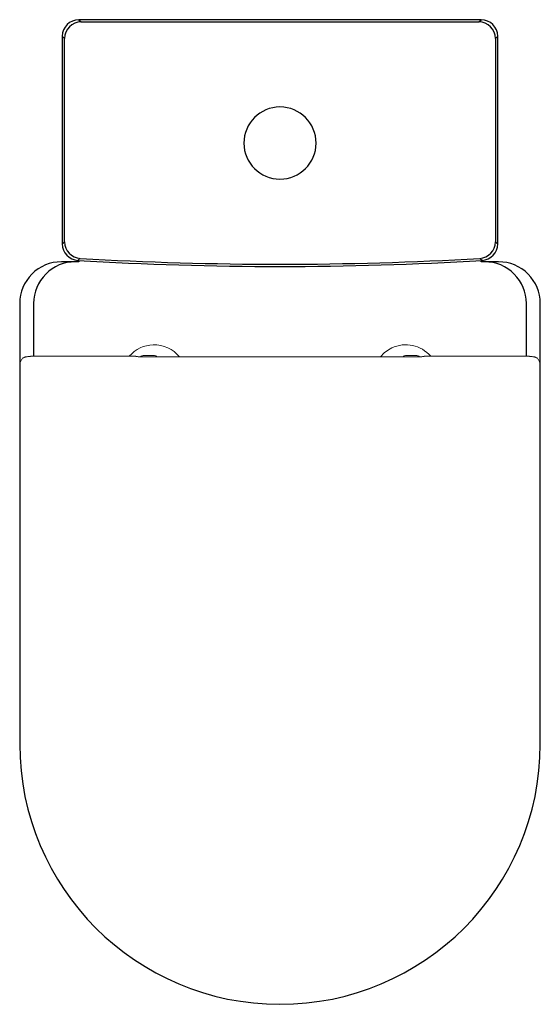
# Model space of a CAD drawing. Header units: millimetres. Extents: x 1644.659 to 1645.034, y 488.864 to 489.573.
import ezdxf

# ---------------------------------------------------------------- set-up
doc = ezdxf.new("R2010")
doc.units = ezdxf.units.MM
doc.layers.add('SANINDUSA', color=3, linetype='Continuous')

msp = doc.modelspace()

# ---------------------------------------------------------------- linework, layer by layer
at = {"layer": 'SANINDUSA'}
for p, q in [((1644.70201, 489.57302), (1644.7036, 489.57142)), ((1644.99164, 489.57302), (1644.70201, 489.57302)), ((1644.70201, 489.57302), (1644.70201, 489.57302)), ((1644.7036, 489.57142), (1644.99004, 489.57142)), ((1644.99004, 489.57142), (1644.99164, 489.57302)), ((1644.69162, 489.55944), (1644.69002, 489.56103)), ((1644.69002, 489.56103), (1644.69002, 489.41149)), ((1644.69002, 489.56103), (1644.69002, 489.56103)), ((1644.69162, 489.41299), (1644.69162, 489.55944)), ((1645.00362, 489.56103), (1645.00203, 489.55944)), ((1645.00203, 489.55944), (1645.00203, 489.41299)), ((1645.00362, 489.41149), (1645.00362, 489.56103)), ((1645.00362, 489.56103), (1645.00363, 489.56103))]:
    msp.add_line(p, q, dxfattribs=at)
at = {"layer": 'SANINDUSA', "linetype": 'Continuous', "lineweight": 15}
for p, q in [((1644.6635, 489.32995), (1644.66325, 489.32995)), ((1644.66417, 489.33009), (1644.6635, 489.32995)), ((1644.66389, 489.33004), (1644.66364, 489.33004)), ((1644.66715, 489.33046), (1644.66835, 489.33046)), ((1644.67615, 489.33046), (1644.74291, 489.33046)), ((1644.74622, 489.33004), (1644.74622, 489.33004)), ((1644.75632, 489.33096), (1644.74832, 489.33096)), ((1644.94532, 489.33096), (1644.93732, 489.33096)), ((1644.94743, 489.33004), (1644.94743, 489.33003)), ((1645.0175, 489.33046), (1644.95073, 489.33046)), ((1645.0265, 489.33046), (1645.02529, 489.33046)), ((1645.02948, 489.33009), (1645.03015, 489.32995)), ((1645.03, 489.33004), (1645.02975, 489.33004)), ((1645.03015, 489.32995), (1645.0304, 489.32995)), ((1644.65944, 489.32446), (1644.65944, 489.05096)), ((1644.65944, 489.32446), (1644.65944, 489.05096)), ((1644.65944, 489.32446), (1644.65944, 489.32446)), ((1645.03421, 489.05096), (1645.03421, 489.32446)), ((1645.03421, 489.32446), (1645.03421, 489.05096)), ((1645.03421, 489.32446), (1645.03421, 489.32446)), ((1644.65944, 489.05096), (1644.65944, 489.05096)), ((1645.03421, 489.05096), (1645.03421, 489.05096))]:
    msp.add_line(p, q, dxfattribs=at)
at = {"layer": 'SANINDUSA', "flags": 128}
for points in [[(1644.69002, 489.41149), (1644.69101, 489.41242), (1644.69162, 489.41299)], [(1645.00203, 489.41299), (1645.00264, 489.41242), (1645.00362, 489.41149)], [(1644.70291, 489.40103), (1644.70224, 489.40041), (1644.7013, 489.39953)], [(1644.99235, 489.39953), (1644.99125, 489.40055), (1644.99074, 489.40103)]]:
    msp.add_lwpolyline(points, dxfattribs=at)
at = {"layer": 'SANINDUSA'}
for points in [[(1644.70182, 489.39949), (1644.70182, 489.39857), (1644.68932, 489.39857, 0.414214), (1644.65932, 489.36857), (1644.65932, 489.05107, 1), (1645.03432, 489.05107), (1645.03432, 489.36857, 0.414214), (1645.00432, 489.39857), (1644.99182, 489.39857), (1644.99182, 489.39949)], [(1644.69932, 489.39857, 0.414214), (1644.66932, 489.36857), (1644.66932, 489.33046)], [(1645.02432, 489.33046), (1645.02432, 489.36857, 0.414214), (1644.99432, 489.39857)]]:
    msp.add_lwpolyline(points, format="xyb", dxfattribs=at)
at = {"layer": 'SANINDUSA', "linetype": 'Continuous', "lineweight": 15, "flags": 128}
for points in [[(1644.66364, 489.33004), (1644.66348, 489.33002), (1644.66325, 489.32995)], [(1645.03, 489.33004), (1645.03017, 489.33002), (1645.0304, 489.32995)]]:
    msp.add_lwpolyline(points, dxfattribs=at)
at = {"layer": 'SANINDUSA', "extrusion": (9.71445e-17, 3.47169e-15, -1)}
msp.add_circle((-1644.84682, 489.48412), 0.026, dxfattribs=at)
at = {"layer": 'SANINDUSA'}
for centre, radius, start, end in [((1644.70364, 489.5594), 0.01202, 90.18917, 179.8108), ((1644.99, 489.5594), 0.01202, 0.1892, 89.8108), ((1644.70201, 489.41149), 0.01199, 180.02335, 266.59374), ((1644.70364, 489.41303), 0.01202, 180.17536, 266.47685), ((1644.99, 489.41303), 0.01202, 273.52311, 359.82465), ((1644.99163, 489.41149), 0.01199, 273.40613, 359.97674), ((1644.84682, 491.86136), 2.46614, 266.61709, 273.38291), ((1644.84682, 491.86136), 2.46454, 266.65226, 273.34774)]:
    msp.add_arc(centre, radius, start, end, dxfattribs=at)
at = {"layer": 'SANINDUSA', "linetype": 'Continuous', "lineweight": 15}
for centre, radius, start, end in [((1644.75616, 489.3153), 0.0235, 91.73338, 139.51017), ((1644.75616, 489.3153), 0.0235, 38.88276, 91.73338), ((1644.93749, 489.3153), 0.0235, 115.62847, 140.95089), ((1644.93749, 489.3153), 0.0235, 40.48539, 115.62847), ((1644.74832, 489.32796), 0.003, 90, 132.86787), ((1644.75632, 489.32896), 0.002, 33.52232, 90), ((1644.93732, 489.32896), 0.002, 90, 146.561), ((1644.94532, 489.32796), 0.003, 45.38383, 90)]:
    msp.add_arc(centre, radius, start, end, dxfattribs=at)
at = {"layer": 'SANINDUSA'}
for centre, major_axis, start_param, end_param in [((1644.70203, 489.56101), (0.0085, -0.0085), 2.357564, 3.925621), ((1644.99162, 489.56101), (0.0085, 0.0085), 5.499157, 7.067214)]:
    msp.add_ellipse(centre, major_axis=major_axis, ratio=0.998629, start_param=start_param, end_param=end_param, dxfattribs=at)
at = {"layer": 'SANINDUSA', "linetype": 'Continuous', "lineweight": 15}
for centre, start_param, end_param in [((1644.66546, 489.32446), 2.430385, 3.141593), ((1645.02818, 489.32446), 0, 0.711208)]:
    msp.add_ellipse(centre, major_axis=(0.00602, 0), ratio=0.996227, start_param=start_param, end_param=end_param, dxfattribs=at)
for points, knots in [([(1644.66325, 489.32995), (1644.6632, 489.32994), (1644.66311, 489.32992), (1644.6627, 489.32976), (1644.66217, 489.32947), (1644.66152, 489.32902), (1644.66112, 489.3286), (1644.6609, 489.32837)], [0, 0, 0, 0, 0.168945, 0.345278, 0.533234, 0.739439, 1, 1, 1, 1]), ([(1644.66609, 489.33037), (1644.66603, 489.33037), (1644.66573, 489.33034), (1644.66523, 489.33031), (1644.66452, 489.33016), (1644.66417, 489.33009)], [0, 0, 0, 0, 0.117476, 0.557898, 1, 1, 1, 1]), ([(1644.66715, 489.33046), (1644.66709, 489.33045), (1644.66673, 489.33045), (1644.66638, 489.33041), (1644.66609, 489.33037)], [0, 0, 0, 0, 0.175305, 1, 1, 1, 1]), ([(1644.66835, 489.33046), (1644.66854, 489.33046), (1644.6689, 489.33046), (1644.67053, 489.33046), (1644.67274, 489.33046), (1644.67475, 489.33046), (1644.6759, 489.33046), (1644.67615, 489.33046)], [0, 0, 0, 0, 0.2335, 0.467, 0.700501, 0.934001, 1, 1, 1, 1]), ([(1644.74622, 489.33004), (1644.74621, 489.33004), (1644.74593, 489.33003), (1644.74536, 489.33009), (1644.74453, 489.33023), (1644.74375, 489.33038), (1644.74323, 489.33047), (1644.74296, 489.33045), (1644.74291, 489.33044)], [0, 0, 0, 0, 0.007927, 0.205145, 0.432818, 0.719691, 0.949647, 1, 1, 1, 1]), ([(1644.84682, 489.33004), (1644.84042, 489.33004), (1644.82225, 489.33004), (1644.79079, 489.33004), (1644.76366, 489.33004), (1644.7483, 489.33004), (1644.74622, 489.33004)], [0, 0, 0, 0, 0.19098, 0.541871, 0.93796, 1, 1, 1, 1]), ([(1644.94743, 489.33004), (1644.94092, 489.33004), (1644.92123, 489.33004), (1644.88983, 489.33004), (1644.8628, 489.33004), (1644.84897, 489.33004), (1644.84682, 489.33004)], [0, 0, 0, 0, 0.194063, 0.58737, 0.936146, 1, 1, 1, 1]), ([(1644.95073, 489.33046), (1644.95059, 489.33045), (1644.95021, 489.33044), (1644.94955, 489.33032), (1644.94866, 489.33014), (1644.94794, 489.33004), (1644.94754, 489.33004), (1644.94743, 489.33004)], [0, 0, 0, 0, 0.0683619, 0.4168688, 0.6950968, 0.9126562, 1, 1, 1, 1]), ([(1645.02529, 489.33046), (1645.02511, 489.33046), (1645.02474, 489.33046), (1645.02312, 489.33046), (1645.02091, 489.33046), (1645.0189, 489.33046), (1645.01775, 489.33046), (1645.0175, 489.33046)], [0, 0, 0, 0, 0.2335, 0.467, 0.700501, 0.934001, 1, 1, 1, 1]), ([(1645.0265, 489.33046), (1645.02656, 489.33045), (1645.02692, 489.33045), (1645.02727, 489.33041), (1645.02756, 489.33037)], [0, 0, 0, 0, 0.175305, 1, 1, 1, 1]), ([(1645.02756, 489.33037), (1645.02762, 489.33037), (1645.02792, 489.33034), (1645.02842, 489.33031), (1645.02913, 489.33016), (1645.02948, 489.33009)], [0, 0, 0, 0, 0.117476, 0.557898, 1, 1, 1, 1]), ([(1645.0304, 489.32995), (1645.03045, 489.32994), (1645.03054, 489.32992), (1645.03095, 489.32976), (1645.03148, 489.32947), (1645.03213, 489.32902), (1645.03252, 489.3286), (1645.03275, 489.32837)], [0, 0, 0, 0, 0.168945, 0.345278, 0.533234, 0.739439, 1, 1, 1, 1])]:
    msp.add_open_spline(points, degree=3, knots=knots, dxfattribs=at)

doc.saveas('drawing.dxf')
